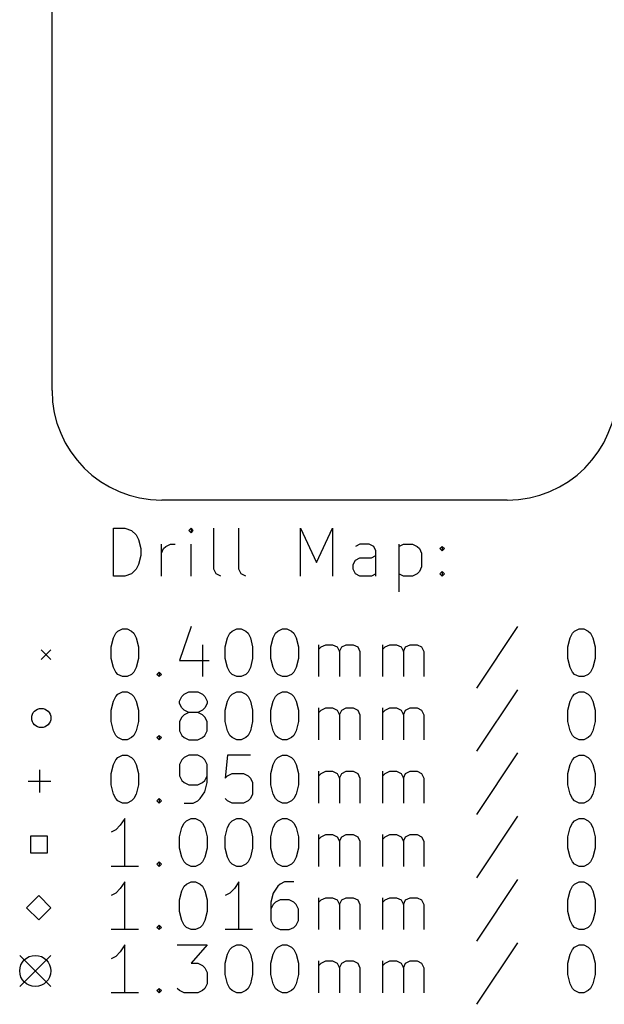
# Model space of a CAD drawing. Extents: x 101 to 200, y -172 to -22.
# Tile 1 of 5: x 101 to 126, y -172 to -131. Entities that reach past the tile are written whole.
import ezdxf

# ---------------------------------------------------------------- set-up
doc = ezdxf.new("R2010")
doc.units = 0
doc.layers.add('BLACK', color=7, linetype='CONTINUOUS')

msp = doc.modelspace()

# ---------------------------------------------------------------- linework, layer by layer
at = {"layer": 'BLACK', "linetype": 'CONTINUOUS'}
for p, q in [((102.727, -146.395), (102.727, -27.015)), ((121.716, -150.968), (107.299, -150.967)), ((105.285, -154.133), (105.285, -152.133)), ((105.285, -152.133), (105.761, -152.133)), ((105.761, -152.133), (106.047, -152.228)), ((106.047, -152.228), (106.237, -152.419)), ((106.237, -152.419), (106.332, -152.609)), ((108.523, -152.133), (108.428, -152.228)), ((108.428, -152.228), (108.523, -152.324)), ((108.618, -152.228), (108.523, -152.133)), ((108.523, -152.133), (108.523, -152.324)), ((108.523, -152.324), (108.618, -152.228)), ((109.475, -153.847), (109.475, -152.133)), ((110.523, -153.847), (110.523, -152.133)), ((113.094, -154.133), (113.094, -152.133)), ((113.094, -152.133), (113.761, -153.562)), ((113.761, -153.562), (114.428, -152.133)), ((114.428, -152.133), (114.428, -154.133)), ((106.332, -152.609), (106.428, -152.99)), ((107.285, -154.133), (107.285, -152.8)), ((107.475, -152.895), (107.666, -152.8)), ((107.666, -152.8), (107.856, -152.8)), ((108.523, -154.133), (108.523, -152.8)), ((115.57, -152.8), (115.38, -152.895)), ((115.951, -152.8), (115.57, -152.8)), ((116.142, -152.895), (115.951, -152.8)), ((117.19, -152.8), (117.19, -154.8)), ((117.19, -152.895), (117.38, -152.8)), ((117.38, -152.8), (117.761, -152.8)), ((117.761, -152.8), (117.951, -152.895)), ((106.428, -153.276), (106.332, -153.657)), ((106.428, -152.99), (106.428, -153.276)), ((107.285, -153.181), (107.38, -152.99)), ((107.38, -152.99), (107.475, -152.895)), ((116.047, -153.371), (116.237, -153.276)), ((116.237, -153.085), (116.142, -152.895)), ((116.237, -154.133), (116.237, -153.085)), ((117.951, -152.895), (118.047, -152.99)), ((118.047, -152.99), (118.142, -153.181)), ((118.142, -153.181), (118.142, -153.752)), ((118.904, -152.99), (118.999, -152.895)), ((118.999, -153.085), (118.904, -152.99)), ((118.999, -152.895), (119.094, -152.99)), ((118.999, -152.895), (118.999, -153.085)), ((119.094, -152.99), (118.999, -153.085)), ((106.332, -153.657), (106.237, -153.847)), ((115.285, -153.657), (115.38, -153.466)), ((115.285, -153.847), (115.285, -153.657)), ((115.38, -153.466), (115.57, -153.371)), ((115.57, -153.371), (116.047, -153.371)), ((106.047, -154.038), (105.761, -154.133)), ((106.237, -153.847), (106.047, -154.038)), ((109.57, -154.038), (109.475, -153.847)), ((109.761, -154.133), (109.57, -154.038)), ((110.618, -154.038), (110.523, -153.847)), ((110.809, -154.133), (110.618, -154.038)), ((115.38, -154.038), (115.285, -153.847)), ((115.57, -154.133), (115.38, -154.038)), ((116.237, -154.038), (116.047, -154.133)), ((117.38, -154.133), (117.19, -154.038)), ((117.951, -154.038), (117.761, -154.133)), ((118.047, -153.943), (117.951, -154.038)), ((118.142, -153.752), (118.047, -153.943)), ((118.904, -154.038), (118.999, -153.943)), ((118.999, -154.133), (118.904, -154.038)), ((118.999, -153.943), (119.094, -154.038)), ((118.999, -153.943), (118.999, -154.133)), ((119.094, -154.038), (118.999, -154.133)), ((105.761, -154.133), (105.285, -154.133)), ((116.047, -154.133), (115.57, -154.133)), ((117.761, -154.133), (117.38, -154.133)), ((105.285, -156.714), (105.38, -156.524)), ((105.38, -156.524), (105.475, -156.428)), ((105.475, -156.428), (105.666, -156.333)), ((105.666, -156.333), (105.856, -156.333)), ((105.856, -156.333), (106.047, -156.428)), ((106.047, -156.428), (106.142, -156.524)), ((106.142, -156.524), (106.237, -156.714)), ((108.523, -156.238), (108.047, -157.666)), ((110.047, -156.714), (110.142, -156.524)), ((110.142, -156.524), (110.237, -156.428)), ((110.237, -156.428), (110.428, -156.333)), ((110.428, -156.333), (110.618, -156.333)), ((110.618, -156.333), (110.809, -156.428)), ((110.809, -156.428), (110.904, -156.524)), ((110.904, -156.524), (110.999, -156.714)), ((111.951, -156.714), (112.047, -156.524)), ((112.047, -156.524), (112.142, -156.428)), ((112.142, -156.428), (112.332, -156.333)), ((112.332, -156.333), (112.523, -156.333)), ((112.523, -156.333), (112.713, -156.428)), ((112.713, -156.428), (112.809, -156.524)), ((112.809, -156.524), (112.904, -156.714)), ((122.142, -156.238), (120.428, -158.809)), ((124.332, -156.714), (124.428, -156.524)), ((124.428, -156.524), (124.523, -156.428)), ((124.523, -156.428), (124.713, -156.333)), ((124.713, -156.333), (124.904, -156.333)), ((124.904, -156.333), (125.094, -156.428)), ((125.094, -156.428), (125.19, -156.524)), ((125.19, -156.524), (125.285, -156.714)), ((105.19, -157.095), (105.285, -156.714)), ((106.237, -156.714), (106.332, -157.095)), ((109.951, -157.095), (110.047, -156.714)), ((110.999, -156.714), (111.094, -157.095)), ((111.856, -157.095), (111.951, -156.714)), ((112.904, -156.714), (112.999, -157.095)), ((124.237, -157.095), (124.332, -156.714)), ((125.285, -156.714), (125.38, -157.095)), ((102.277, -157.218), (102.677, -157.618)), ((102.677, -157.218), (102.277, -157.618)), ((105.19, -157.571), (105.19, -157.095)), ((106.332, -157.095), (106.332, -157.571)), ((108.999, -157), (108.999, -158.333)), ((109.951, -157.571), (109.951, -157.095)), ((111.094, -157.095), (111.094, -157.571)), ((111.856, -157.571), (111.856, -157.095)), ((112.999, -157.095), (112.999, -157.571)), ((113.856, -158.333), (113.856, -157)), ((113.856, -157.19), (113.951, -157.095)), ((113.951, -157.095), (114.142, -157)), ((114.142, -157), (114.428, -157)), ((114.428, -157), (114.618, -157.095)), ((114.618, -157.095), (114.713, -157.285)), ((114.713, -157.285), (114.809, -157.095)), ((114.713, -157.285), (114.713, -158.333)), ((114.809, -157.095), (114.999, -157)), ((114.999, -157), (115.285, -157)), ((115.285, -157), (115.475, -157.095)), ((115.475, -157.095), (115.57, -157.285)), ((115.57, -157.285), (115.57, -158.333)), ((116.523, -158.333), (116.523, -157)), ((116.523, -157.19), (116.618, -157.095)), ((116.618, -157.095), (116.809, -157)), ((116.809, -157), (117.094, -157)), ((117.094, -157), (117.285, -157.095)), ((117.285, -157.095), (117.38, -157.285)), ((117.38, -157.285), (117.475, -157.095)), ((117.38, -157.285), (117.38, -158.333)), ((117.475, -157.095), (117.666, -157)), ((117.666, -157), (117.951, -157)), ((117.951, -157), (118.142, -157.095)), ((118.142, -157.095), (118.237, -157.285)), ((118.237, -157.285), (118.237, -158.333)), ((124.237, -157.571), (124.237, -157.095)), ((125.38, -157.095), (125.38, -157.571)), ((105.285, -157.952), (105.19, -157.571)), ((106.332, -157.571), (106.237, -157.952)), ((108.047, -157.666), (109.285, -157.666)), ((110.047, -157.952), (109.951, -157.571)), ((111.094, -157.571), (110.999, -157.952)), ((111.951, -157.952), (111.856, -157.571)), ((112.999, -157.571), (112.904, -157.952)), ((124.332, -157.952), (124.237, -157.571)), ((125.38, -157.571), (125.285, -157.952)), ((105.38, -158.143), (105.285, -157.952)), ((105.475, -158.238), (105.38, -158.143)), ((106.142, -158.143), (106.047, -158.238)), ((106.237, -157.952), (106.142, -158.143)), ((107.094, -158.238), (107.19, -158.143)), ((107.19, -158.143), (107.285, -158.238)), ((107.19, -158.143), (107.19, -158.333)), ((110.142, -158.143), (110.047, -157.952)), ((110.237, -158.238), (110.142, -158.143)), ((110.904, -158.143), (110.809, -158.238)), ((110.999, -157.952), (110.904, -158.143)), ((112.047, -158.143), (111.951, -157.952)), ((112.142, -158.238), (112.047, -158.143)), ((112.809, -158.143), (112.713, -158.238)), ((112.904, -157.952), (112.809, -158.143)), ((124.428, -158.143), (124.332, -157.952)), ((124.523, -158.238), (124.428, -158.143)), ((125.19, -158.143), (125.094, -158.238)), ((125.285, -157.952), (125.19, -158.143)), ((105.666, -158.333), (105.475, -158.238)), ((105.856, -158.333), (105.666, -158.333)), ((106.047, -158.238), (105.856, -158.333)), ((107.19, -158.333), (107.094, -158.238)), ((107.285, -158.238), (107.19, -158.333)), ((110.428, -158.333), (110.237, -158.238)), ((110.618, -158.333), (110.428, -158.333)), ((110.809, -158.238), (110.618, -158.333)), ((112.332, -158.333), (112.142, -158.238)), ((112.523, -158.333), (112.332, -158.333)), ((112.713, -158.238), (112.523, -158.333)), ((124.713, -158.333), (124.523, -158.238)), ((124.904, -158.333), (124.713, -158.333)), ((125.094, -158.238), (124.904, -158.333)), ((105.475, -159.068), (105.666, -158.973)), ((105.666, -158.973), (105.856, -158.973)), ((105.856, -158.973), (106.047, -159.068)), ((108.237, -159.068), (108.428, -158.973)), ((108.428, -158.973), (108.809, -158.973)), ((108.809, -158.973), (108.999, -159.068)), ((110.237, -159.068), (110.428, -158.973)), ((110.428, -158.973), (110.618, -158.973)), ((110.618, -158.973), (110.809, -159.068)), ((112.142, -159.068), (112.332, -158.973)), ((112.332, -158.973), (112.523, -158.973)), ((112.523, -158.973), (112.713, -159.068)), ((122.142, -158.878), (120.428, -161.449)), ((124.523, -159.068), (124.713, -158.973)), ((124.713, -158.973), (124.904, -158.973)), ((124.904, -158.973), (125.094, -159.068)), ((105.19, -159.735), (105.285, -159.354)), ((105.285, -159.354), (105.38, -159.164)), ((105.38, -159.164), (105.475, -159.068)), ((106.047, -159.068), (106.142, -159.164)), ((106.142, -159.164), (106.237, -159.354)), ((106.237, -159.354), (106.332, -159.735)), ((108.047, -159.354), (108.142, -159.164)), ((108.047, -159.449), (108.047, -159.354)), ((108.142, -159.64), (108.047, -159.449)), ((108.142, -159.164), (108.237, -159.068)), ((108.999, -159.068), (109.094, -159.164)), ((109.094, -159.164), (109.19, -159.354)), ((109.19, -159.449), (109.094, -159.64)), ((109.19, -159.354), (109.19, -159.449)), ((109.951, -159.735), (110.047, -159.354)), ((110.047, -159.354), (110.142, -159.164)), ((110.142, -159.164), (110.237, -159.068)), ((110.809, -159.068), (110.904, -159.164)), ((110.904, -159.164), (110.999, -159.354)), ((110.999, -159.354), (111.094, -159.735)), ((111.856, -159.735), (111.951, -159.354)), ((111.951, -159.354), (112.047, -159.164)), ((112.047, -159.164), (112.142, -159.068)), ((112.713, -159.068), (112.809, -159.164)), ((112.809, -159.164), (112.904, -159.354)), ((112.904, -159.354), (112.999, -159.735)), ((124.237, -159.735), (124.332, -159.354)), ((124.332, -159.354), (124.428, -159.164)), ((124.428, -159.164), (124.523, -159.068)), ((125.094, -159.068), (125.19, -159.164)), ((125.19, -159.164), (125.285, -159.354)), ((125.285, -159.354), (125.38, -159.735)), ((105.19, -160.211), (105.19, -159.735)), ((106.332, -159.735), (106.332, -160.211)), ((108.237, -159.735), (108.142, -159.64)), ((108.428, -159.83), (108.237, -159.735)), ((108.428, -159.83), (108.237, -159.925)), ((108.809, -159.83), (108.428, -159.83)), ((108.999, -159.735), (108.809, -159.83)), ((108.999, -159.925), (108.809, -159.83)), ((109.094, -159.64), (108.999, -159.735)), ((109.951, -160.211), (109.951, -159.735)), ((111.094, -159.735), (111.094, -160.211)), ((111.856, -160.211), (111.856, -159.735)), ((112.999, -159.735), (112.999, -160.211)), ((113.856, -160.973), (113.856, -159.64)), ((113.856, -159.83), (113.951, -159.735)), ((113.951, -159.735), (114.142, -159.64)), ((114.142, -159.64), (114.428, -159.64)), ((114.428, -159.64), (114.618, -159.735)), ((114.618, -159.735), (114.713, -159.925)), ((114.713, -159.925), (114.809, -159.735)), ((114.809, -159.735), (114.999, -159.64)), ((114.999, -159.64), (115.285, -159.64)), ((115.285, -159.64), (115.475, -159.735)), ((115.475, -159.735), (115.57, -159.925)), ((116.523, -160.973), (116.523, -159.64)), ((116.523, -159.83), (116.618, -159.735)), ((116.618, -159.735), (116.809, -159.64)), ((116.809, -159.64), (117.094, -159.64)), ((117.094, -159.64), (117.285, -159.735)), ((117.285, -159.735), (117.38, -159.925)), ((117.38, -159.925), (117.475, -159.735)), ((117.475, -159.735), (117.666, -159.64)), ((117.666, -159.64), (117.951, -159.64)), ((117.951, -159.64), (118.142, -159.735)), ((118.142, -159.735), (118.237, -159.925)), ((124.237, -160.211), (124.237, -159.735)), ((125.38, -159.735), (125.38, -160.211)), ((105.285, -160.592), (105.19, -160.211)), ((106.332, -160.211), (106.237, -160.592)), ((108.142, -160.021), (108.047, -160.211)), ((108.047, -160.211), (108.047, -160.592)), ((108.237, -159.925), (108.142, -160.021)), ((109.094, -160.021), (108.999, -159.925)), ((109.19, -160.211), (109.094, -160.021)), ((109.19, -160.592), (109.19, -160.211)), ((110.047, -160.592), (109.951, -160.211)), ((111.094, -160.211), (110.999, -160.592)), ((111.951, -160.592), (111.856, -160.211)), ((112.999, -160.211), (112.904, -160.592)), ((114.713, -159.925), (114.713, -160.973)), ((115.57, -159.925), (115.57, -160.973)), ((117.38, -159.925), (117.38, -160.973)), ((118.237, -159.925), (118.237, -160.973)), ((124.332, -160.592), (124.237, -160.211)), ((125.38, -160.211), (125.285, -160.592)), ((105.38, -160.783), (105.285, -160.592)), ((106.237, -160.592), (106.142, -160.783)), ((108.047, -160.592), (108.142, -160.783)), ((109.094, -160.783), (109.19, -160.592)), ((110.142, -160.783), (110.047, -160.592)), ((110.999, -160.592), (110.904, -160.783)), ((112.047, -160.783), (111.951, -160.592)), ((112.904, -160.592), (112.809, -160.783)), ((124.428, -160.783), (124.332, -160.592)), ((125.285, -160.592), (125.19, -160.783)), ((105.475, -160.878), (105.38, -160.783)), ((105.666, -160.973), (105.475, -160.878)), ((105.856, -160.973), (105.666, -160.973)), ((106.047, -160.878), (105.856, -160.973)), ((106.142, -160.783), (106.047, -160.878)), ((107.094, -160.878), (107.19, -160.783)), ((107.19, -160.973), (107.094, -160.878)), ((107.19, -160.783), (107.285, -160.878)), ((107.19, -160.783), (107.19, -160.973)), ((107.285, -160.878), (107.19, -160.973)), ((108.142, -160.783), (108.237, -160.878)), ((108.237, -160.878), (108.428, -160.973)), ((108.428, -160.973), (108.809, -160.973)), ((108.809, -160.973), (108.999, -160.878)), ((108.999, -160.878), (109.094, -160.783)), ((110.237, -160.878), (110.142, -160.783)), ((110.428, -160.973), (110.237, -160.878)), ((110.618, -160.973), (110.428, -160.973)), ((110.809, -160.878), (110.618, -160.973)), ((110.904, -160.783), (110.809, -160.878)), ((112.142, -160.878), (112.047, -160.783)), ((112.332, -160.973), (112.142, -160.878)), ((112.523, -160.973), (112.332, -160.973)), ((112.713, -160.878), (112.523, -160.973)), ((112.809, -160.783), (112.713, -160.878)), ((124.523, -160.878), (124.428, -160.783)), ((124.713, -160.973), (124.523, -160.878)), ((124.904, -160.973), (124.713, -160.973)), ((125.094, -160.878), (124.904, -160.973)), ((125.19, -160.783), (125.094, -160.878)), ((105.285, -161.994), (105.38, -161.804)), ((105.38, -161.804), (105.475, -161.708)), ((105.475, -161.708), (105.666, -161.613)), ((105.666, -161.613), (105.856, -161.613)), ((105.856, -161.613), (106.047, -161.708)), ((106.047, -161.708), (106.142, -161.804)), ((106.142, -161.804), (106.237, -161.994)), ((108.142, -161.804), (108.047, -161.994)), ((108.237, -161.708), (108.142, -161.804)), ((108.428, -161.613), (108.237, -161.708)), ((108.809, -161.613), (108.428, -161.613)), ((108.999, -161.708), (108.809, -161.613)), ((109.094, -161.804), (108.999, -161.708)), ((109.19, -161.994), (109.094, -161.804)), ((110.047, -161.613), (109.951, -162.565)), ((110.999, -161.613), (110.047, -161.613)), ((111.951, -161.994), (112.047, -161.804)), ((112.047, -161.804), (112.142, -161.708)), ((112.142, -161.708), (112.332, -161.613)), ((112.332, -161.613), (112.523, -161.613)), ((112.523, -161.613), (112.713, -161.708)), ((112.713, -161.708), (112.809, -161.804)), ((112.809, -161.804), (112.904, -161.994)), ((122.142, -161.518), (120.428, -164.089)), ((124.332, -161.994), (124.428, -161.804)), ((124.428, -161.804), (124.523, -161.708)), ((124.523, -161.708), (124.713, -161.613)), ((124.713, -161.613), (124.904, -161.613)), ((124.904, -161.613), (125.094, -161.708)), ((125.094, -161.708), (125.19, -161.804)), ((125.19, -161.804), (125.285, -161.994)), ((102.202, -162.223), (102.202, -163.173)), ((105.19, -162.375), (105.285, -161.994)), ((106.237, -161.994), (106.332, -162.375)), ((108.047, -161.994), (108.047, -162.47)), ((109.19, -162.756), (109.19, -161.994)), ((111.856, -162.375), (111.951, -161.994)), ((112.904, -161.994), (112.999, -162.375)), ((113.856, -163.613), (113.856, -162.28)), ((113.951, -162.375), (114.142, -162.28)), ((114.142, -162.28), (114.428, -162.28)), ((114.428, -162.28), (114.618, -162.375)), ((114.809, -162.375), (114.999, -162.28)), ((114.999, -162.28), (115.285, -162.28)), ((115.285, -162.28), (115.475, -162.375)), ((116.523, -163.613), (116.523, -162.28)), ((116.618, -162.375), (116.809, -162.28)), ((116.809, -162.28), (117.094, -162.28)), ((117.094, -162.28), (117.285, -162.375)), ((117.475, -162.375), (117.666, -162.28)), ((117.666, -162.28), (117.951, -162.28)), ((117.951, -162.28), (118.142, -162.375)), ((124.237, -162.375), (124.332, -161.994)), ((125.285, -161.994), (125.38, -162.375)), ((101.727, -162.698), (102.677, -162.698)), ((105.19, -162.851), (105.19, -162.375)), ((106.332, -162.375), (106.332, -162.851)), ((108.047, -162.47), (108.142, -162.661)), ((108.142, -162.661), (108.237, -162.756)), ((108.999, -162.756), (109.094, -162.661)), ((109.094, -162.661), (109.19, -162.47)), ((109.951, -162.565), (110.047, -162.47)), ((110.047, -162.47), (110.237, -162.375)), ((110.237, -162.375), (110.713, -162.375)), ((110.713, -162.375), (110.904, -162.47)), ((110.904, -162.47), (110.999, -162.565)), ((110.999, -162.565), (111.094, -162.756)), ((111.856, -162.851), (111.856, -162.375)), ((112.999, -162.375), (112.999, -162.851)), ((113.856, -162.47), (113.951, -162.375)), ((114.618, -162.375), (114.713, -162.565)), ((114.713, -162.565), (114.809, -162.375)), ((114.713, -162.565), (114.713, -163.613)), ((115.475, -162.375), (115.57, -162.565)), ((115.57, -162.565), (115.57, -163.613)), ((116.523, -162.47), (116.618, -162.375)), ((117.285, -162.375), (117.38, -162.565)), ((117.38, -162.565), (117.475, -162.375)), ((117.38, -162.565), (117.38, -163.613)), ((118.142, -162.375), (118.237, -162.565)), ((118.237, -162.565), (118.237, -163.613)), ((124.237, -162.851), (124.237, -162.375)), ((125.38, -162.375), (125.38, -162.851)), ((105.285, -163.232), (105.19, -162.851)), ((106.332, -162.851), (106.237, -163.232)), ((108.237, -162.756), (108.428, -162.851)), ((108.428, -162.851), (108.809, -162.851)), ((108.809, -162.851), (108.999, -162.756)), ((108.904, -163.423), (109.094, -163.137)), ((109.094, -163.137), (109.19, -162.756)), ((111.094, -162.756), (111.094, -163.232)), ((111.951, -163.232), (111.856, -162.851)), ((112.999, -162.851), (112.904, -163.232)), ((124.332, -163.232), (124.237, -162.851)), ((125.38, -162.851), (125.285, -163.232)), ((105.38, -163.423), (105.285, -163.232)), ((105.475, -163.518), (105.38, -163.423)), ((105.666, -163.613), (105.475, -163.518)), ((106.047, -163.518), (105.856, -163.613)), ((106.142, -163.423), (106.047, -163.518)), ((106.237, -163.232), (106.142, -163.423)), ((107.094, -163.518), (107.19, -163.423)), ((107.19, -163.613), (107.094, -163.518)), ((107.19, -163.423), (107.285, -163.518)), ((107.19, -163.423), (107.19, -163.613)), ((107.285, -163.518), (107.19, -163.613)), ((108.618, -163.613), (108.809, -163.518)), ((108.809, -163.518), (108.904, -163.423)), ((110.047, -163.518), (109.951, -163.423)), ((110.237, -163.613), (110.047, -163.518)), ((110.904, -163.518), (110.713, -163.613)), ((110.999, -163.423), (110.904, -163.518)), ((111.094, -163.232), (110.999, -163.423)), ((112.047, -163.423), (111.951, -163.232)), ((112.142, -163.518), (112.047, -163.423)), ((112.332, -163.613), (112.142, -163.518)), ((112.713, -163.518), (112.523, -163.613)), ((112.809, -163.423), (112.713, -163.518)), ((112.904, -163.232), (112.809, -163.423)), ((124.428, -163.423), (124.332, -163.232)), ((124.523, -163.518), (124.428, -163.423)), ((124.713, -163.613), (124.523, -163.518)), ((125.094, -163.518), (124.904, -163.613)), ((125.19, -163.423), (125.094, -163.518)), ((125.285, -163.232), (125.19, -163.423)), ((105.856, -163.613), (105.666, -163.613)), ((108.237, -163.613), (108.618, -163.613)), ((110.713, -163.613), (110.237, -163.613)), ((112.523, -163.613), (112.332, -163.613)), ((124.904, -163.613), (124.713, -163.613)), ((105.761, -164.253), (105.57, -164.539)), ((105.761, -166.253), (105.761, -164.253)), ((108.237, -164.444), (108.332, -164.348)), ((108.332, -164.348), (108.523, -164.253)), ((108.523, -164.253), (108.713, -164.253)), ((108.713, -164.253), (108.904, -164.348)), ((108.904, -164.348), (108.999, -164.444)), ((110.142, -164.444), (110.237, -164.348)), ((110.237, -164.348), (110.428, -164.253)), ((110.428, -164.253), (110.618, -164.253)), ((110.618, -164.253), (110.809, -164.348)), ((110.809, -164.348), (110.904, -164.444)), ((112.047, -164.444), (112.142, -164.348)), ((112.142, -164.348), (112.332, -164.253)), ((112.332, -164.253), (112.523, -164.253)), ((112.523, -164.253), (112.713, -164.348)), ((112.713, -164.348), (112.809, -164.444)), ((122.142, -164.158), (120.428, -166.729)), ((124.428, -164.444), (124.523, -164.348)), ((124.523, -164.348), (124.713, -164.253)), ((124.713, -164.253), (124.904, -164.253)), ((124.904, -164.253), (125.094, -164.348)), ((125.094, -164.348), (125.19, -164.444)), ((105.38, -164.729), (105.19, -164.825)), ((105.57, -164.539), (105.38, -164.729)), ((108.047, -165.015), (108.142, -164.634)), ((108.142, -164.634), (108.237, -164.444)), ((108.999, -164.444), (109.094, -164.634)), ((109.094, -164.634), (109.19, -165.015)), ((109.951, -165.015), (110.047, -164.634)), ((110.047, -164.634), (110.142, -164.444)), ((110.904, -164.444), (110.999, -164.634)), ((110.999, -164.634), (111.094, -165.015)), ((111.856, -165.015), (111.951, -164.634)), ((111.951, -164.634), (112.047, -164.444)), ((112.809, -164.444), (112.904, -164.634)), ((112.904, -164.634), (112.999, -165.015)), ((124.237, -165.015), (124.332, -164.634)), ((124.332, -164.634), (124.428, -164.444)), ((125.19, -164.444), (125.285, -164.634)), ((125.285, -164.634), (125.38, -165.015)), ((102.531, -164.985), (101.823, -164.985)), ((101.823, -164.985), (101.823, -165.692)), ((102.531, -165.692), (102.531, -164.985)), ((108.047, -165.491), (108.047, -165.015)), ((109.19, -165.015), (109.19, -165.491)), ((109.951, -165.491), (109.951, -165.015)), ((111.094, -165.015), (111.094, -165.491)), ((111.856, -165.491), (111.856, -165.015)), ((112.999, -165.015), (112.999, -165.491)), ((113.856, -166.253), (113.856, -164.92)), ((113.856, -165.11), (113.951, -165.015)), ((113.951, -165.015), (114.142, -164.92)), ((114.142, -164.92), (114.428, -164.92)), ((114.428, -164.92), (114.618, -165.015)), ((114.618, -165.015), (114.713, -165.205)), ((114.713, -165.205), (114.809, -165.015)), ((114.809, -165.015), (114.999, -164.92)), ((114.999, -164.92), (115.285, -164.92)), ((115.285, -164.92), (115.475, -165.015)), ((115.475, -165.015), (115.57, -165.205)), ((116.523, -166.253), (116.523, -164.92)), ((116.523, -165.11), (116.618, -165.015)), ((116.618, -165.015), (116.809, -164.92)), ((116.809, -164.92), (117.094, -164.92)), ((117.094, -164.92), (117.285, -165.015)), ((117.285, -165.015), (117.38, -165.205)), ((117.38, -165.205), (117.475, -165.015)), ((117.475, -165.015), (117.666, -164.92)), ((117.666, -164.92), (117.951, -164.92)), ((117.951, -164.92), (118.142, -165.015)), ((118.142, -165.015), (118.237, -165.205)), ((124.237, -165.491), (124.237, -165.015)), ((125.38, -165.015), (125.38, -165.491)), ((108.142, -165.872), (108.047, -165.491)), ((109.19, -165.491), (109.094, -165.872)), ((110.047, -165.872), (109.951, -165.491)), ((111.094, -165.491), (110.999, -165.872)), ((111.951, -165.872), (111.856, -165.491)), ((112.999, -165.491), (112.904, -165.872)), ((114.713, -165.205), (114.713, -166.253)), ((115.57, -165.205), (115.57, -166.253)), ((117.38, -165.205), (117.38, -166.253)), ((118.237, -165.205), (118.237, -166.253)), ((124.332, -165.872), (124.237, -165.491)), ((125.38, -165.491), (125.285, -165.872)), ((101.823, -165.692), (102.531, -165.692)), ((108.237, -166.063), (108.142, -165.872)), ((109.094, -165.872), (108.999, -166.063)), ((110.142, -166.063), (110.047, -165.872)), ((110.999, -165.872), (110.904, -166.063)), ((112.047, -166.063), (111.951, -165.872)), ((112.904, -165.872), (112.809, -166.063)), ((124.428, -166.063), (124.332, -165.872)), ((125.285, -165.872), (125.19, -166.063)), ((106.332, -166.253), (105.19, -166.253)), ((107.094, -166.158), (107.19, -166.063)), ((107.19, -166.253), (107.094, -166.158)), ((107.19, -166.063), (107.285, -166.158)), ((107.19, -166.063), (107.19, -166.253)), ((107.285, -166.158), (107.19, -166.253)), ((108.332, -166.158), (108.237, -166.063)), ((108.523, -166.253), (108.332, -166.158)), ((108.713, -166.253), (108.523, -166.253)), ((108.904, -166.158), (108.713, -166.253)), ((108.999, -166.063), (108.904, -166.158)), ((110.237, -166.158), (110.142, -166.063)), ((110.428, -166.253), (110.237, -166.158)), ((110.618, -166.253), (110.428, -166.253)), ((110.809, -166.158), (110.618, -166.253)), ((110.904, -166.063), (110.809, -166.158)), ((112.142, -166.158), (112.047, -166.063)), ((112.332, -166.253), (112.142, -166.158)), ((112.523, -166.253), (112.332, -166.253)), ((112.713, -166.158), (112.523, -166.253)), ((112.809, -166.063), (112.713, -166.158)), ((124.523, -166.158), (124.428, -166.063)), ((124.713, -166.253), (124.523, -166.158)), ((124.904, -166.253), (124.713, -166.253)), ((125.094, -166.158), (124.904, -166.253)), ((125.19, -166.063), (125.094, -166.158)), ((122.142, -166.798), (120.428, -169.369)), ((105.57, -167.179), (105.38, -167.369)), ((105.761, -166.893), (105.57, -167.179)), ((105.761, -168.893), (105.761, -166.893)), ((108.142, -167.274), (108.237, -167.084)), ((108.237, -167.084), (108.332, -166.988)), ((108.332, -166.988), (108.523, -166.893)), ((108.523, -166.893), (108.713, -166.893)), ((108.713, -166.893), (108.904, -166.988)), ((108.904, -166.988), (108.999, -167.084)), ((108.999, -167.084), (109.094, -167.274)), ((110.332, -167.179), (110.142, -167.369)), ((110.523, -166.893), (110.332, -167.179)), ((110.523, -168.893), (110.523, -166.893)), ((112.142, -167.084), (111.951, -167.369)), ((112.237, -166.988), (112.142, -167.084)), ((112.428, -166.893), (112.237, -166.988)), ((112.809, -166.893), (112.428, -166.893)), ((124.332, -167.274), (124.428, -167.084)), ((124.428, -167.084), (124.523, -166.988)), ((124.523, -166.988), (124.713, -166.893)), ((124.713, -166.893), (124.904, -166.893)), ((124.904, -166.893), (125.094, -166.988)), ((125.094, -166.988), (125.19, -167.084)), ((125.19, -167.084), (125.285, -167.274)), ((102.169, -167.47), (101.661, -167.978)), ((102.677, -167.978), (102.169, -167.47)), ((105.38, -167.369), (105.19, -167.465)), ((108.047, -167.655), (108.142, -167.274)), ((108.047, -168.131), (108.047, -167.655)), ((109.094, -167.274), (109.19, -167.655)), ((109.19, -167.655), (109.19, -168.131)), ((110.142, -167.369), (109.951, -167.465)), ((111.951, -167.369), (111.856, -167.75)), ((112.237, -167.655), (112.047, -167.75)), ((112.618, -167.655), (112.237, -167.655)), ((112.809, -167.75), (112.618, -167.655)), ((113.856, -168.893), (113.856, -167.56)), ((113.856, -167.75), (113.951, -167.655)), ((113.951, -167.655), (114.142, -167.56)), ((114.142, -167.56), (114.428, -167.56)), ((114.428, -167.56), (114.618, -167.655)), ((114.618, -167.655), (114.713, -167.845)), ((114.713, -167.845), (114.809, -167.655)), ((114.809, -167.655), (114.999, -167.56)), ((114.999, -167.56), (115.285, -167.56)), ((115.285, -167.56), (115.475, -167.655)), ((115.475, -167.655), (115.57, -167.845)), ((116.523, -168.893), (116.523, -167.56)), ((116.523, -167.75), (116.618, -167.655)), ((116.618, -167.655), (116.809, -167.56)), ((116.809, -167.56), (117.094, -167.56)), ((117.094, -167.56), (117.285, -167.655)), ((117.285, -167.655), (117.38, -167.845)), ((117.38, -167.845), (117.475, -167.655)), ((117.475, -167.655), (117.666, -167.56)), ((117.666, -167.56), (117.951, -167.56)), ((117.951, -167.56), (118.142, -167.655)), ((118.142, -167.655), (118.237, -167.845)), ((124.237, -167.655), (124.332, -167.274)), ((124.237, -168.131), (124.237, -167.655)), ((125.285, -167.274), (125.38, -167.655)), ((125.38, -167.655), (125.38, -168.131)), ((101.661, -167.978), (102.169, -168.486)), ((102.169, -168.486), (102.677, -167.978)), ((111.856, -167.75), (111.856, -168.512)), ((111.951, -167.845), (111.856, -168.036)), ((112.047, -167.75), (111.951, -167.845)), ((112.904, -167.845), (112.809, -167.75)), ((112.999, -168.036), (112.904, -167.845)), ((112.999, -168.512), (112.999, -168.036)), ((114.713, -167.845), (114.713, -168.893)), ((115.57, -167.845), (115.57, -168.893)), ((117.38, -167.845), (117.38, -168.893)), ((118.237, -167.845), (118.237, -168.893)), ((108.142, -168.512), (108.047, -168.131)), ((109.19, -168.131), (109.094, -168.512)), ((124.332, -168.512), (124.237, -168.131)), ((125.38, -168.131), (125.285, -168.512)), ((106.332, -168.893), (105.19, -168.893)), ((107.094, -168.798), (107.19, -168.703)), ((107.19, -168.893), (107.094, -168.798)), ((107.19, -168.703), (107.285, -168.798)), ((107.19, -168.703), (107.19, -168.893)), ((107.285, -168.798), (107.19, -168.893)), ((108.237, -168.703), (108.142, -168.512)), ((108.332, -168.798), (108.237, -168.703)), ((108.523, -168.893), (108.332, -168.798)), ((108.713, -168.893), (108.523, -168.893)), ((108.904, -168.798), (108.713, -168.893)), ((108.999, -168.703), (108.904, -168.798)), ((109.094, -168.512), (108.999, -168.703)), ((111.094, -168.893), (109.951, -168.893)), ((111.856, -168.512), (111.951, -168.703)), ((111.951, -168.703), (112.047, -168.798)), ((112.047, -168.798), (112.237, -168.893)), ((112.237, -168.893), (112.618, -168.893)), ((112.618, -168.893), (112.809, -168.798)), ((112.809, -168.798), (112.904, -168.703)), ((112.904, -168.703), (112.999, -168.512)), ((124.428, -168.703), (124.332, -168.512)), ((124.523, -168.798), (124.428, -168.703)), ((124.713, -168.893), (124.523, -168.798)), ((124.904, -168.893), (124.713, -168.893)), ((125.094, -168.798), (124.904, -168.893)), ((125.19, -168.703), (125.094, -168.798)), ((125.285, -168.512), (125.19, -168.703)), ((105.761, -169.533), (105.57, -169.819)), ((105.761, -171.533), (105.761, -169.533)), ((107.951, -169.533), (109.19, -169.533)), ((109.19, -169.533), (108.523, -170.295)), ((110.047, -169.914), (110.142, -169.724)), ((110.142, -169.724), (110.237, -169.628)), ((110.237, -169.628), (110.428, -169.533)), ((110.428, -169.533), (110.618, -169.533)), ((110.618, -169.533), (110.809, -169.628)), ((110.809, -169.628), (110.904, -169.724)), ((110.904, -169.724), (110.999, -169.914)), ((111.951, -169.914), (112.047, -169.724)), ((112.047, -169.724), (112.142, -169.628)), ((112.142, -169.628), (112.332, -169.533)), ((112.332, -169.533), (112.523, -169.533)), ((112.523, -169.533), (112.713, -169.628)), ((112.713, -169.628), (112.809, -169.724)), ((112.809, -169.724), (112.904, -169.914)), ((122.142, -169.438), (120.428, -172.009)), ((124.332, -169.914), (124.428, -169.724)), ((124.428, -169.724), (124.523, -169.628)), ((124.523, -169.628), (124.713, -169.533)), ((124.713, -169.533), (124.904, -169.533)), ((124.904, -169.533), (125.094, -169.628)), ((125.094, -169.628), (125.19, -169.724)), ((125.19, -169.724), (125.285, -169.914)), ((101.377, -169.968), (102.677, -171.268)), ((102.677, -169.968), (101.377, -171.268)), ((105.38, -170.009), (105.19, -170.105)), ((105.57, -169.819), (105.38, -170.009)), ((109.951, -170.295), (110.047, -169.914)), ((110.999, -169.914), (111.094, -170.295)), ((111.856, -170.295), (111.951, -169.914)), ((112.904, -169.914), (112.999, -170.295)), ((124.237, -170.295), (124.332, -169.914)), ((125.285, -169.914), (125.38, -170.295)), ((108.523, -170.295), (108.809, -170.295)), ((108.809, -170.295), (108.999, -170.39)), ((108.999, -170.39), (109.094, -170.485)), ((109.094, -170.485), (109.19, -170.676)), ((109.951, -170.771), (109.951, -170.295)), ((111.094, -170.295), (111.094, -170.771)), ((111.856, -170.771), (111.856, -170.295)), ((112.999, -170.295), (112.999, -170.771)), ((113.856, -171.533), (113.856, -170.2)), ((113.856, -170.39), (113.951, -170.295)), ((113.951, -170.295), (114.142, -170.2)), ((114.142, -170.2), (114.428, -170.2)), ((114.428, -170.2), (114.618, -170.295)), ((114.618, -170.295), (114.713, -170.485)), ((114.713, -170.485), (114.809, -170.295)), ((114.713, -170.485), (114.713, -171.533)), ((114.809, -170.295), (114.999, -170.2)), ((114.999, -170.2), (115.285, -170.2)), ((115.285, -170.2), (115.475, -170.295)), ((115.475, -170.295), (115.57, -170.485)), ((115.57, -170.485), (115.57, -171.533)), ((116.523, -171.533), (116.523, -170.2)), ((116.523, -170.39), (116.618, -170.295)), ((116.618, -170.295), (116.809, -170.2)), ((116.809, -170.2), (117.094, -170.2)), ((117.094, -170.2), (117.285, -170.295)), ((117.285, -170.295), (117.38, -170.485)), ((117.38, -170.485), (117.475, -170.295)), ((117.38, -170.485), (117.38, -171.533)), ((117.475, -170.295), (117.666, -170.2)), ((117.666, -170.2), (117.951, -170.2)), ((117.951, -170.2), (118.142, -170.295)), ((118.142, -170.295), (118.237, -170.485)), ((118.237, -170.485), (118.237, -171.533)), ((124.237, -170.771), (124.237, -170.295)), ((125.38, -170.295), (125.38, -170.771)), ((109.19, -170.676), (109.19, -171.152)), ((110.047, -171.152), (109.951, -170.771)), ((111.094, -170.771), (110.999, -171.152)), ((111.951, -171.152), (111.856, -170.771)), ((112.999, -170.771), (112.904, -171.152)), ((124.332, -171.152), (124.237, -170.771)), ((125.38, -170.771), (125.285, -171.152)), ((107.094, -171.438), (107.19, -171.343)), ((107.19, -171.343), (107.285, -171.438)), ((107.19, -171.343), (107.19, -171.533)), ((108.047, -171.438), (107.951, -171.343)), ((109.094, -171.343), (108.999, -171.438)), ((109.19, -171.152), (109.094, -171.343)), ((110.142, -171.343), (110.047, -171.152)), ((110.237, -171.438), (110.142, -171.343)), ((110.904, -171.343), (110.809, -171.438)), ((110.999, -171.152), (110.904, -171.343)), ((112.047, -171.343), (111.951, -171.152)), ((112.142, -171.438), (112.047, -171.343)), ((112.809, -171.343), (112.713, -171.438)), ((112.904, -171.152), (112.809, -171.343)), ((124.428, -171.343), (124.332, -171.152)), ((124.523, -171.438), (124.428, -171.343)), ((125.19, -171.343), (125.094, -171.438)), ((125.285, -171.152), (125.19, -171.343)), ((106.332, -171.533), (105.19, -171.533)), ((107.19, -171.533), (107.094, -171.438)), ((107.285, -171.438), (107.19, -171.533)), ((108.237, -171.533), (108.047, -171.438)), ((108.809, -171.533), (108.237, -171.533)), ((108.999, -171.438), (108.809, -171.533)), ((110.428, -171.533), (110.237, -171.438)), ((110.618, -171.533), (110.428, -171.533)), ((110.809, -171.438), (110.618, -171.533)), ((112.332, -171.533), (112.142, -171.438)), ((112.523, -171.533), (112.332, -171.533)), ((112.713, -171.438), (112.523, -171.533)), ((124.713, -171.533), (124.523, -171.438)), ((124.904, -171.533), (124.713, -171.533)), ((125.094, -171.438), (124.904, -171.533))]:
    msp.add_line(p, q, dxfattribs=at)
at = {"layer": 'BLACK'}
for centre, radius in [((102.277, -160.058), 0.4), ((102.027, -170.618), 0.65)]:
    msp.add_circle(centre, radius, dxfattribs=at)
for centre, start, end in [((107.299, -146.395), -180, -90), ((121.716, -146.396), -89.9999, 0)]:
    msp.add_arc(centre, 4.572, start, end, dxfattribs=at)

doc.saveas('drawing.dxf')
